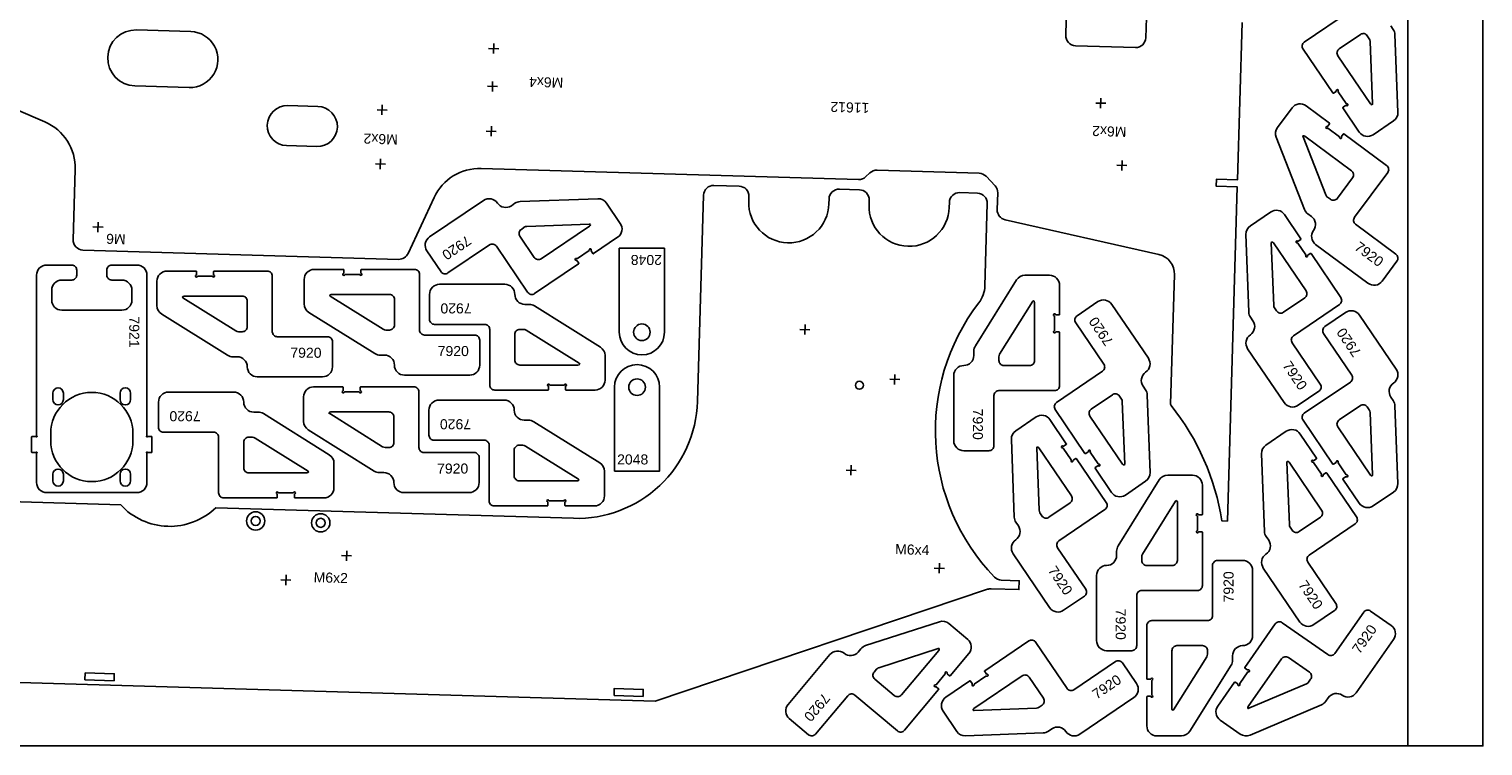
# Model space of a CAD drawing. Header units: millimetres. Extents: x 0 to 3000, y 0 to 1500.
# Tile 2 of 3: x 1550 to 3000, y 0 to 715. Entities that reach past the tile are written whole.
import ezdxf

# ---------------------------------------------------------------- set-up
doc = ezdxf.new("R2010")
doc.units = ezdxf.units.MM
doc.header["$MEASUREMENT"] = 0
for name, color, linetype, true_color in [('CuttingLine', 18, 'Continuous', 0x000000), ('Gravír', 1, 'Continuous', 0xff0000), ('Offcut', 18, 'Continuous', 0x000000), ('Sheet', 18, 'Continuous', 0x000000)]:
    doc.layers.add(name, color=color, linetype=linetype, true_color=true_color)
doc.styles.add('Arial', font='txt', dxfattribs={"height": 0.2})

msp = doc.modelspace()

# ---------------------------------------------------------------- linework, layer by layer
at = {"color": 7, "true_color": 0xffffff}
for points in [[(2664.8, 736.3), (2663.9, 706.3, -0.414214), (2653.6, 696.6), (2593.7, 698.4, -0.414214), (2584, 708.7), (2584.9, 738.7)], [(2867.9, 733.1), (2821.9, 702, 0.414214), (2820.6, 695), (2850.3, 651.2, 0.414214), (2851, 651), (2853.6, 652.8, 0.317837), (2853.8, 653.3, -1.585786), (2855.6, 653, 0.317837), (2855.6, 652.4), (2863.5, 640.7, 0.317837), (2864.1, 640.5, -1.585786), (2863.7, 638.7, 0.317837), (2863.1, 638.7), (2860.6, 637, 0.414214), (2860.4, 636.3), (2876.7, 612.3, 0.414214), (2890.6, 609.6), (2910.9, 623.3, 0.258618), (2915.2, 632), (2912.3, 709.4, 0.140541), (2910.6, 714.6), (2908.2, 718.2, -0.414214)], [(1484.5, 657.3), (1566.1, 622.4, -0.308197), (1596.4, 574.9), (1594.3, 504.9, 0.414214), (1604, 494.6), (1918.9, 485.3, 0.2997), (1928.2, 491.1), (1954.3, 547, -0.2997), (2001.1, 575.9), (2377.4, 564.8, 0.198912), (2384.5, 567.5), (2388.8, 571.5, -0.198912), (2396, 574.2), (2497.6, 571.2, -0.198912), (2504.6, 568.1), (2513.5, 558.7, -0.198912), (2516.2, 551.5), (2515.7, 534.9, 0.359037), (2523.5, 524.8), (2676.9, 490.2, -0.359037), (2692.5, 470.1), (2688.6, 340.9, 0.177176), (2689.1, 339.6, -0.128909), (2739.8, 224.5), (2745.2, 224.3), (2755.1, 557.6), (2734.1, 558.2), (2734.3, 565.2), (2755.3, 564.6), (2759.9, 721.5)], [(1506.7, 64.3), (2174.5, 44.5), (2506.1, 156.2, -0.088784), (2509.6, 156.7), (2537.4, 155.9), (2537.7, 164.8), (2519.8, 165.4, -0.195996), (2512.9, 168.4, -0.370573), (2497.2, 441.7, 0.156999), (2503.4, 459), (2505.8, 541, 0.414214), (2496.1, 551.2), (2478.3, 551.8, 0.414214), (2468, 542.1), (2467.8, 537.1, -1), (2387.9, 539.4), (2388, 544.4, 0.414214), (2378.3, 554.7), (2358.3, 555.3, 0.414214), (2348, 545.6), (2347.9, 540.6, -1), (2267.9, 543), (2268.1, 548, 0.414214), (2258.4, 558.3), (2233.2, 559, 0.414214), (2222.9, 549.3), (2216.8, 343.4, -0.414214), (2093.3, 227), (1736.6, 237.6, -0.421053), (1641.7, 240.4), (1441.3, 246.3, -0.094015)]]:
    msp.add_lwpolyline(points, format="xyb", dxfattribs=at)
for points in [[(1711.5, 712.5, -1), (1709.9, 656.6), (1655.9, 658.2, -1), (1657.5, 714.1)], [(2889.7, 639.5, -0.270547), (2887.9, 640.4), (2855.3, 688.4, -0.414214), (2856.7, 695.3), (2877.8, 709.6, -0.414214), (2884.7, 708.3), (2886.7, 705.3, -0.140541), (2887.6, 702.7), (2889.9, 640.5, -0.125244)], [(1838.3, 637.8, -1), (1837.2, 597.8), (1807.2, 598.7, -1), (1808.4, 638.6)], [(2795.1, 616.7, 0.258618), (2793.9, 607.1), (2822.2, 535, 0.140541), (2825.5, 530.6), (2829, 528.1, -0.414214), (2831.1, 514.1, 0.414214), (2833.2, 500.1), (2885.4, 461.4, 0.414214), (2899.4, 463.5), (2914.3, 483.5, 0.414214), (2913.2, 490.5), (2873.1, 520.3, -0.414214), (2872, 527.3), (2905.1, 571.9, 0.414214), (2904, 578.9), (2861.4, 610.4, 0.414214), (2860.7, 610.3), (2858.9, 607.9, 0.317837), (2858.9, 607.3, -1.585786), (2857.1, 607, 0.317837), (2856.9, 607.6), (2845.5, 616, 0.317837), (2845, 616, -1.585786), (2844.7, 617.8, 0.317837), (2845.2, 618), (2847.1, 620.5, 0.414214), (2847, 621.2), (2823.7, 638.4, 0.414214), (2809.7, 636.4)], [(2820.4, 608.4, -0.270547), (2822.5, 608.2), (2869, 573.7, -0.414214), (2870.1, 566.7), (2854.9, 546.2, -0.414214), (2847.9, 545.2), (2845, 547.3, -0.140541), (2843.4, 549.5), (2820.6, 607.5, -0.125244)], [(2126.1, 541.4, 0.258618), (2117.5, 545.8), (2040.1, 542.9, 0.140541), (2034.8, 541.2), (2031.3, 538.7, -0.414214), (2017.4, 541.4, 0.414214), (2003.5, 544.1), (1949.7, 507.6, 0.414214), (1947, 493.7), (1961.1, 473, 0.414214), (1968, 471.7), (2009.4, 499.7, -0.414214), (2016.3, 498.4), (2047.5, 452.5, 0.414214), (2054.4, 451.1), (2098.3, 480.9, 0.414214), (2098.4, 481.6), (2096.7, 484.1, 0.317837), (2096.2, 484.3, -1.585786), (2096.5, 486.1, 0.317837), (2097.1, 486.1), (2108.8, 494.1, 0.317837), (2109, 494.6, -1.585786), (2110.8, 494.3, 0.317837), (2110.8, 493.7), (2112.5, 491.1, 0.414214), (2113.2, 491), (2137.2, 507.3, 0.414214), (2139.9, 521.2)], [(2768.1, 518.8, 0.258618), (2763.7, 510.2), (2766.6, 432.8, 0.140541), (2768.3, 427.5), (2770.7, 424, -0.414214), (2768.1, 410.1, 0.414214), (2765.4, 396.2), (2801.9, 342.4, 0.414214), (2815.8, 339.7), (2836.5, 353.8, 0.414214), (2837.8, 360.7), (2809.8, 402.1, -0.414214), (2811.1, 409), (2857, 440.2, 0.414214), (2858.3, 447.1), (2828.6, 491, 0.414214), (2827.9, 491.1), (2825.4, 489.4, 0.317837), (2825.1, 488.8, -1.585786), (2823.4, 489.2, 0.317837), (2823.4, 489.8), (2815.4, 501.5, 0.317837), (2814.9, 501.7, -1.585786), (2815.2, 503.5, 0.317837), (2815.8, 503.5), (2818.4, 505.2, 0.414214), (2818.5, 505.9), (2802.2, 529.9, 0.414214), (2788.3, 532.5)], [(2110, 520.2, -0.270547), (2109.1, 518.4), (2061.1, 485.9, -0.414214), (2054.1, 487.2), (2039.8, 508.3, -0.414214), (2041.2, 515.2), (2044.1, 517.3, -0.140541), (2046.8, 518.1), (2109, 520.4, -0.125244)], [(2183.9, 496.3), (2138.9, 496.3), (2138.9, 412.6, 1), (2183.9, 412.6)], [(2789.3, 502.7, -0.270547), (2791.1, 501.8), (2823.6, 453.8, -0.414214), (2822.3, 446.8), (2801.2, 432.5, -0.414214), (2794.2, 433.9), (2792.2, 436.8, -0.140541), (2791.4, 439.4), (2789, 501.7, -0.125244)], [(1567.9, 479.6, 0.414214), (1557.9, 469.6), (1557.9, 309.5, 0.267949), (1558.1, 309.1, -1.303225), (1557.4, 308.4, 0.267949), (1557, 308.6), (1553.4, 308.6, 0.414214), (1552.9, 308.1), (1552.9, 293.1, 0.414214), (1553.4, 292.6), (1557, 292.6, 0.267949), (1557.4, 292.9, -1.303225), (1558.1, 292.2, 0.267949), (1557.9, 291.8), (1557.9, 262.6, 0.414214), (1567.9, 252.6), (1657.9, 252.6, 0.414214), (1667.9, 262.6), (1667.9, 291.8, 0.267949), (1667.6, 292.2, -1.303225), (1668.3, 292.9, 0.267949), (1668.7, 292.6), (1672.4, 292.6, 0.414214), (1672.9, 293.1), (1672.9, 308.1, 0.414214), (1672.4, 308.6), (1668.7, 308.6, 0.267949), (1668.3, 308.4, -1.732051), (1667.9, 309.1), (1667.9, 469.6, 0.414214), (1657.9, 479.6), (1632.9, 479.6, 0.414214), (1627.9, 474.6), (1627.9, 469.6, 0.414214), (1632.9, 464.6), (1642.9, 464.6, -0.414214), (1652.9, 454.6), (1652.9, 444.6, -0.414214), (1642.9, 434.6), (1582.9, 434.6, -0.414214), (1572.9, 444.6), (1572.9, 454.6, -0.414214), (1582.9, 464.6), (1592.9, 464.6, 0.414214), (1597.9, 469.6), (1597.9, 474.6, 0.414214), (1592.9, 479.6)], [(1677.9, 439.2, 0.258618), (1682.6, 430.7), (1748.3, 389.6, 0.140541), (1753.6, 388.1), (1757.9, 388.1, -0.414214), (1767.9, 378.1, 0.414214), (1777.9, 368.1), (1842.9, 368.1, 0.414214), (1852.9, 378.1), (1852.9, 403.1, 0.414214), (1847.9, 408.1), (1797.9, 408.1, -0.414214), (1792.9, 413.1), (1792.9, 468.6, 0.414214), (1787.9, 473.6), (1734.9, 473.6, 0.414214), (1734.4, 473.1), (1734.4, 470, 0.317837), (1734.7, 469.6, -1.585786), (1733.4, 468.3, 0.317837), (1733, 468.6), (1718.8, 468.6, 0.317837), (1718.3, 468.3, -1.585786), (1717, 469.6, 0.317837), (1717.4, 470), (1717.4, 473.1, 0.414214), (1716.9, 473.6), (1687.9, 473.6, 0.414214), (1677.9, 463.6)], [(1824.7, 440.8, 0.258618), (1829.4, 432.3), (1895.1, 391.3, 0.140541), (1900.4, 389.8), (1904.7, 389.8, -0.414214), (1914.7, 379.8, 0.414214), (1924.7, 369.8), (1989.7, 369.8, 0.414214), (1999.7, 379.8), (1999.7, 404.8, 0.414214), (1994.7, 409.8), (1944.7, 409.8, -0.414214), (1939.7, 414.8), (1939.7, 470.3, 0.414214), (1934.7, 475.3), (1881.7, 475.3, 0.414214), (1881.2, 474.8), (1881.2, 471.7, 0.317837), (1881.6, 471.2, -1.585786), (1880.3, 469.9, 0.317837), (1879.8, 470.3), (1865.6, 470.3, 0.317837), (1865.2, 469.9, -1.585786), (1863.9, 471.2, 0.317837), (1864.2, 471.7), (1864.2, 474.8, 0.414214), (1863.7, 475.3), (1834.7, 475.3, 0.414214), (1824.7, 465.3)], [(2543.4, 469.4, 0.258618), (2534.9, 464.7), (2493.9, 399.1, 0.140541), (2492.4, 393.8), (2492.4, 389.4, -0.414214), (2482.4, 379.4, 0.414214), (2472.4, 369.4), (2472.4, 304.4, 0.414214), (2482.4, 294.4), (2507.4, 294.4, 0.414214), (2512.4, 299.4), (2512.4, 349.4, -0.414214), (2517.4, 354.4), (2572.9, 354.4, 0.414214), (2577.9, 359.4), (2577.9, 412.4, 0.414214), (2577.4, 412.9), (2574.3, 412.9, 0.317837), (2573.8, 412.6, -1.585786), (2572.5, 413.9, 0.317837), (2572.9, 414.3), (2572.9, 428.5, 0.317837), (2572.5, 429, -1.585786), (2573.8, 430.3, 0.317837), (2574.3, 429.9), (2577.4, 429.9, 0.414214), (2577.9, 430.4), (2577.9, 459.4, 0.414214), (2567.9, 469.4)], [(1850, 449.3, -0.270547), (1851.7, 450.3), (1909.7, 450.3, -0.414214), (1914.7, 445.3), (1914.7, 419.8, -0.414214), (1909.7, 414.8), (1906.1, 414.8, -0.140541), (1903.5, 415.5), (1850.7, 448.5, -0.125244)], [(2124.7, 389.4, 0.258618), (2120, 397.8), (2054.3, 438.9, 0.140541), (2049, 440.4), (2044.7, 440.4, -0.414214), (2034.7, 450.4, 0.414214), (2024.7, 460.4), (1959.7, 460.4, 0.414214), (1949.7, 450.4), (1949.7, 425.4, 0.414214), (1954.7, 420.4), (2004.7, 420.4, -0.414214), (2009.7, 415.4), (2009.7, 359.9, 0.414214), (2014.7, 354.9), (2067.7, 354.9, 0.414214), (2068.2, 355.4), (2068.2, 358.5, 0.317837), (2067.9, 359, -1.585786), (2069.2, 360.2, 0.317837), (2069.6, 359.9), (2083.8, 359.9, 0.317837), (2084.3, 360.2, -1.585786), (2085.6, 359, 0.317837), (2085.2, 358.5), (2085.2, 355.4, 0.414214), (2085.7, 354.9), (2114.7, 354.9, 0.414214), (2124.7, 364.9)], [(1703.1, 447.6, -0.270547), (1704.9, 448.6), (1762.9, 448.6, -0.414214), (1767.9, 443.6), (1767.9, 418.1, -0.414214), (1762.9, 413.1), (1759.3, 413.1, -0.140541), (1756.6, 413.9), (1703.8, 446.9, -0.125244)], [(2551.8, 444.2, -0.270547), (2552.9, 442.4), (2552.9, 384.4, -0.414214), (2547.9, 379.4), (2522.4, 379.4, -0.414214), (2517.4, 384.4), (2517.4, 388, -0.140541), (2518.1, 390.7), (2551.1, 443.5, -0.125244)], [(2663.7, 264, 0.258618), (2668.1, 272.6), (2665.2, 350, 0.140541), (2663.5, 355.3), (2661.1, 358.8, -0.414214), (2663.7, 372.7, 0.414214), (2666.4, 386.6), (2629.9, 440.4, 0.414214), (2616, 443.1), (2595.3, 429, 0.414214), (2594, 422.1), (2622.1, 380.7, -0.414214), (2620.7, 373.8), (2574.8, 342.6, 0.414214), (2573.5, 335.7), (2603.2, 291.8, 0.414214), (2603.9, 291.7), (2606.5, 293.4, 0.317837), (2606.7, 293.9, -1.585786), (2608.4, 293.6, 0.317837), (2608.4, 293), (2616.4, 281.3, 0.317837), (2616.9, 281.1, -1.585786), (2616.6, 279.3, 0.317837), (2616, 279.3), (2613.4, 277.6, 0.414214), (2613.3, 276.9), (2629.6, 252.9, 0.414214), (2643.5, 250.2)], [(2910.9, 253.2, 0.258618), (2915.2, 261.8), (2912.3, 339.2, 0.140541), (2910.6, 344.4), (2908.2, 348, -0.414214), (2910.9, 361.9, 0.414214), (2913.5, 375.8), (2877, 429.6, 0.414214), (2863.1, 432.3), (2842.5, 418.2, 0.414214), (2841.1, 411.3), (2869.2, 369.9, -0.414214), (2867.9, 362.9), (2821.9, 331.8, 0.414214), (2820.6, 324.9), (2850.3, 281, 0.414214), (2851, 280.9), (2853.6, 282.6, 0.317837), (2853.8, 283.1, -1.585786), (2855.6, 282.8, 0.317837), (2855.6, 282.2), (2863.5, 270.5, 0.317837), (2864.1, 270.3, -1.585786), (2863.7, 268.5, 0.317837), (2863.1, 268.5), (2860.6, 266.8, 0.414214), (2860.4, 266.1), (2876.7, 242.1, 0.414214), (2890.6, 239.4)], [(2099.5, 380.9, -0.270547), (2097.7, 379.9), (2039.7, 379.9, -0.414214), (2034.7, 384.9), (2034.7, 410.4, -0.414214), (2039.7, 415.4), (2043.3, 415.4, -0.140541), (2046, 414.6), (2098.8, 381.6, -0.125244)], [(2134.1, 274.1), (2179.1, 274.1), (2179.1, 357.8, 1), (2134.1, 357.8)], [(1571.9, 311.6, -1), (1653.9, 311.6), (1653.9, 304.6, -1), (1571.9, 304.6)], [(1574.1, 351.9, -1), (1584.6, 351.9), (1584.6, 345.4, -1), (1574.1, 345.4)], [(1641.1, 351.9, -1), (1651.6, 351.9), (1651.6, 345.4, -1), (1641.1, 345.4)], [(1854.4, 281.8, 0.258618), (1849.7, 290.3), (1784, 331.4, 0.140541), (1778.7, 332.9), (1774.4, 332.9, -0.414214), (1764.4, 342.9, 0.414214), (1754.4, 352.9), (1689.4, 352.9, 0.414214), (1679.4, 342.9), (1679.4, 317.9, 0.414214), (1684.4, 312.9), (1734.4, 312.9, -0.414214), (1739.4, 307.9), (1739.4, 252.4, 0.414214), (1744.4, 247.4), (1797.4, 247.4, 0.414214), (1797.9, 247.9), (1797.9, 251, 0.317837), (1797.6, 251.4, -1.585786), (1798.9, 252.7, 0.317837), (1799.3, 252.4), (1813.5, 252.4, 0.317837), (1814, 252.7, -1.585786), (1815.3, 251.4, 0.317837), (1814.9, 251), (1814.9, 247.9, 0.414214), (1815.4, 247.4), (1844.4, 247.4, 0.414214), (1854.4, 257.4)], [(1824.1, 323.7, 0.258618), (1828.8, 315.2), (1894.5, 274.1, 0.140541), (1899.8, 272.6), (1904.1, 272.6, -0.414214), (1914.1, 262.6, 0.414214), (1924.1, 252.6), (1989.1, 252.6, 0.414214), (1999.1, 262.6), (1999.1, 287.6, 0.414214), (1994.1, 292.6), (1944.1, 292.6, -0.414214), (1939.1, 297.6), (1939.1, 353.1, 0.414214), (1934.1, 358.1), (1881.1, 358.1, 0.414214), (1880.6, 357.6), (1880.6, 354.5, 0.317837), (1881, 354.1, -1.585786), (1879.7, 352.8, 0.317837), (1879.2, 353.1), (1865, 353.1, 0.317837), (1864.6, 352.8, -1.585786), (1863.3, 354.1, 0.317837), (1863.6, 354.5), (1863.6, 357.6, 0.414214), (1863.1, 358.1), (1834.1, 358.1, 0.414214), (1824.1, 348.1)], [(2642.6, 280.1, -0.270547), (2640.7, 281), (2608.2, 329, -0.414214), (2609.5, 336), (2630.6, 350.3, -0.414214), (2637.6, 348.9), (2639.6, 346, -0.140541), (2640.4, 343.4), (2642.8, 281.1, -0.125244)], [(2124.1, 273.9, 0.258618), (2119.4, 282.3), (2053.7, 323.4, 0.140541), (2048.4, 324.9), (2044.1, 324.9, -0.414214), (2034.1, 334.9, 0.414214), (2024.1, 344.9), (1959.1, 344.9, 0.414214), (1949.1, 334.9), (1949.1, 309.9, 0.414214), (1954.1, 304.9), (2004.1, 304.9, -0.414214), (2009.1, 299.9), (2009.1, 244.4, 0.414214), (2014.1, 239.4), (2067.1, 239.4, 0.414214), (2067.6, 239.9), (2067.6, 243, 0.317837), (2067.3, 243.5, -1.585786), (2068.6, 244.7, 0.317837), (2069, 244.4), (2083.2, 244.4, 0.317837), (2083.7, 244.7, -1.585786), (2085, 243.5, 0.317837), (2084.6, 243), (2084.6, 239.9, 0.414214), (2085.1, 239.4), (2114.1, 239.4, 0.414214), (2124.1, 249.4)], [(2889.7, 269.3, -0.270547), (2887.9, 270.2), (2855.3, 318.2, -0.414214), (2856.7, 325.1), (2877.8, 339.5, -0.414214), (2884.7, 338.1), (2886.7, 335.2, -0.140541), (2887.6, 332.5), (2889.9, 270.3, -0.125244)], [(1849.4, 332.1, -0.270547), (1851.1, 333.1), (1909.1, 333.1, -0.414214), (1914.1, 328.1), (1914.1, 302.6, -0.414214), (1909.1, 297.6), (1905.5, 297.6, -0.140541), (1902.9, 298.4), (1850.1, 331.4, -0.125244)], [(2534.2, 314.4, 0.258618), (2529.8, 305.7), (2532.7, 228.3, 0.140541), (2534.4, 223.1), (2536.8, 219.5, -0.414214), (2534.2, 205.6, 0.414214), (2531.5, 191.7), (2568, 137.9, 0.414214), (2581.9, 135.3), (2602.6, 149.3, 0.414214), (2603.9, 156.3), (2575.9, 197.6, -0.414214), (2577.2, 204.6), (2623.1, 235.7, 0.414214), (2624.4, 242.7), (2594.7, 286.5, 0.414214), (2594, 286.7), (2591.5, 284.9, 0.317837), (2591.2, 284.4, -1.585786), (2589.5, 284.7, 0.317837), (2589.5, 285.3), (2581.5, 297.1, 0.317837), (2581, 297.3, -1.585786), (2581.3, 299, 0.317837), (2581.9, 299), (2584.5, 300.7, 0.414214), (2584.6, 301.4), (2568.3, 325.4, 0.414214), (2554.4, 328.1)], [(1829.2, 273.4, -0.270547), (1827.4, 272.4), (1769.4, 272.4, -0.414214), (1764.4, 277.4), (1764.4, 302.9, -0.414214), (1769.4, 307.9), (1773, 307.9, -0.140541), (1775.7, 307.1), (1828.5, 274.1, -0.125244)], [(2783.7, 300.1, 0.258618), (2779.3, 291.4), (2782.2, 214, 0.140541), (2783.9, 208.8), (2786.4, 205.2, -0.414214), (2783.7, 191.3, 0.414214), (2781, 177.4), (2817.5, 123.6, 0.414214), (2831.4, 121), (2852.1, 135, 0.414214), (2853.4, 141.9), (2825.4, 183.3, -0.414214), (2826.7, 190.3), (2872.6, 221.4, 0.414214), (2874, 228.4), (2844.2, 272.2, 0.414214), (2843.5, 272.4), (2841, 270.6, 0.317837), (2840.8, 270.1, -1.585786), (2839, 270.4, 0.317837), (2839, 271), (2831, 282.7, 0.317837), (2830.5, 282.9, -1.585786), (2830.8, 284.7, 0.317837), (2831.4, 284.7), (2834, 286.4, 0.414214), (2834.1, 287.1), (2817.8, 311.1, 0.414214), (2803.9, 313.8)], [(2098.9, 265.4, -0.270547), (2097.1, 264.4), (2039.1, 264.4, -0.414214), (2034.1, 269.4), (2034.1, 294.9, -0.414214), (2039.1, 299.9), (2042.7, 299.9, -0.140541), (2045.4, 299.1), (2098.2, 266.1, -0.125244)], [(2555.4, 298.2, -0.270547), (2557.2, 297.3), (2589.7, 249.3, -0.414214), (2588.4, 242.4), (2567.3, 228.1, -0.414214), (2560.3, 229.4), (2558.3, 232.4, -0.140541), (2557.5, 235), (2555.1, 297.2, -0.125244)], [(1574.1, 270.9, -1), (1584.6, 270.9), (1584.6, 264.4, -1), (1574.1, 264.4)], [(1641.1, 270.9, -1), (1651.6, 270.9), (1651.6, 264.4, -1), (1641.1, 264.4)], [(2804.9, 283.9, -0.270547), (2806.7, 283), (2839.2, 235, -0.414214), (2837.9, 228.1), (2816.8, 213.8, -0.414214), (2809.8, 215.1), (2807.8, 218.1, -0.140541), (2807, 220.7), (2804.6, 282.9, -0.125244)], [(2685.8, 270, 0.258618), (2677.3, 265.3), (2636.3, 199.6, 0.140541), (2634.8, 194.3), (2634.8, 190, -0.414214), (2624.8, 180, 0.414214), (2614.8, 170), (2614.8, 105, 0.414214), (2624.8, 95), (2649.8, 95, 0.414214), (2654.8, 100), (2654.8, 150, -0.414214), (2659.8, 155), (2715.3, 155, 0.414214), (2720.3, 160), (2720.3, 213, 0.414214), (2719.8, 213.5), (2716.7, 213.5, 0.317837), (2716.2, 213.2, -1.585786), (2714.9, 214.4, 0.317837), (2715.3, 214.9), (2715.3, 229.1, 0.317837), (2714.9, 229.5, -1.585786), (2716.2, 230.8, 0.317837), (2716.7, 230.5), (2719.8, 230.5, 0.414214), (2720.3, 231), (2720.3, 260, 0.414214), (2710.3, 270)], [(2694.3, 244.7, -0.270547), (2695.3, 243), (2695.3, 185, -0.414214), (2690.3, 180), (2664.8, 180, -0.414214), (2659.8, 185), (2659.8, 188.6, -0.140541), (2660.5, 191.2), (2693.6, 244, -0.125244)], [(2699.3, 10, 0.258618), (2707.8, 14.7), (2748.9, 80.4, 0.140541), (2750.4, 85.7), (2750.4, 90, -0.414214), (2760.4, 100, 0.414214), (2770.4, 110), (2770.4, 175, 0.414214), (2760.4, 185), (2735.4, 185, 0.414214), (2730.4, 180), (2730.4, 130, -0.414214), (2725.4, 125), (2669.9, 125, 0.414214), (2664.9, 120), (2664.9, 67, 0.414214), (2665.4, 66.5), (2668.5, 66.5, 0.317837), (2668.9, 66.8, -1.585786), (2670.2, 65.6, 0.317837), (2669.9, 65.1), (2669.9, 50.9, 0.317837), (2670.2, 50.4, -1.585786), (2668.9, 49.2, 0.317837), (2668.5, 49.5), (2665.4, 49.5, 0.414214), (2664.9, 49), (2664.9, 20, 0.414214), (2674.9, 10)], [(2758.1, 11.8, 0.258618), (2767.8, 10.8), (2839.1, 41.1, 0.140541), (2843.3, 44.5), (2845.8, 48.1, -0.414214), (2859.7, 50.5, 0.414214), (2873.7, 53), (2911, 106.2, 0.414214), (2908.5, 120.2), (2888, 134.5, 0.414214), (2881.1, 133.3), (2852.4, 92.3, -0.414214), (2845.4, 91.1), (2799.9, 122.9, 0.414214), (2793, 121.7), (2762.6, 78.3, 0.414214), (2762.7, 77.6), (2765.2, 75.8, 0.317837), (2765.8, 75.8, -1.585786), (2766.1, 74, 0.317837), (2765.6, 73.8), (2757.5, 62.2, 0.317837), (2757.5, 61.6, -1.585786), (2755.7, 61.3, 0.317837), (2755.5, 61.9), (2753, 63.6, 0.414214), (2752.3, 63.5), (2735.6, 39.8, 0.414214), (2738.1, 25.8)], [(2467.6, 122.1, 0.258618), (2458.1, 123.9), (2384.4, 100, 0.140541), (2379.8, 96.9), (2377, 93.6, -0.414214), (2363, 92.4, 0.414214), (2348.9, 91.1), (2307.1, 41.3, 0.414214), (2308.3, 27.2), (2327.5, 11.2, 0.414214), (2334.5, 11.8), (2366.7, 50.1, -0.414214), (2373.7, 50.7), (2416.2, 15, 0.414214), (2423.3, 15.7), (2457.3, 56.3, 0.414214), (2457.3, 57), (2454.9, 58.9, 0.317837), (2454.3, 59, -1.585786), (2454.2, 60.8, 0.317837), (2454.7, 60.9), (2463.8, 71.8, 0.317837), (2463.9, 72.4, -1.585786), (2465.7, 72.5, 0.317837), (2465.8, 72), (2468.2, 70, 0.414214), (2468.9, 70), (2487.5, 92.3, 0.414214), (2486.3, 106.3)], [(2475.5, 14.4, 0.258618), (2484.1, 10), (2561.5, 12.9, 0.140541), (2566.8, 14.6), (2570.3, 17.1, -0.414214), (2584.2, 14.4, 0.414214), (2598.1, 11.7), (2651.9, 48.2, 0.414214), (2654.6, 62.1), (2640.5, 82.8, 0.414214), (2633.6, 84.1), (2592.2, 56.1, -0.414214), (2585.3, 57.4), (2554.1, 103.3, 0.414214), (2547.2, 104.7), (2503.3, 74.9, 0.414214), (2503.2, 74.2), (2504.9, 71.7, 0.317837), (2505.4, 71.5, -1.585786), (2505.1, 69.7, 0.317837), (2504.5, 69.7), (2492.8, 61.7, 0.317837), (2492.6, 61.2, -1.585786), (2490.8, 61.5, 0.317837), (2490.8, 62.1), (2489.1, 64.7, 0.414214), (2488.4, 64.8), (2464.4, 48.5, 0.414214), (2461.7, 34.6)], [(2457.8, 97.3, -0.270547), (2457.5, 95.3), (2420.2, 50.9, -0.414214), (2413.1, 50.3), (2393.6, 66.6, -0.414214), (2393, 73.7), (2395.3, 76.4, -0.140541), (2397.6, 78), (2456.8, 97.2, -0.125244)], [(2690.9, 35.3, -0.270547), (2689.9, 37), (2689.9, 95, -0.414214), (2694.9, 100), (2720.4, 100, -0.414214), (2725.4, 95), (2725.4, 91.4, -0.140541), (2724.6, 88.8), (2691.6, 35.9, -0.125244)], [(2765.7, 37.3, -0.270547), (2765.9, 39.4), (2799.1, 86.9, -0.414214), (2806.1, 88.1), (2827, 73.5, -0.414214), (2828.2, 66.5), (2826.1, 63.6, -0.140541), (2824, 61.8), (2766.7, 37.5, -0.125244)], [(2491.6, 35.6, -0.270547), (2492.5, 37.4), (2540.5, 69.9, -0.414214), (2547.5, 68.6), (2561.8, 47.5, -0.414214), (2560.4, 40.6), (2557.5, 38.5, -0.140541), (2554.9, 37.7), (2492.6, 35.4, -0.125244)]]:
    msp.add_lwpolyline(points, format="xyb", close=True, dxfattribs=at)
for points in [[(1606.1, 65.9), (1606.3, 72.9), (1635.3, 72), (1635.1, 65)], [(2133.6, 50.3), (2133.8, 57.3), (2162.8, 56.4), (2162.6, 49.4)]]:
    msp.add_lwpolyline(points, close=True, dxfattribs=at)
for centre, radius in [((2161.4, 412.6), 8.25), ((2156.6, 357.8), 8.25), ((2378.3, 359.7), 4), ((1776.3, 224.4), 4.5), ((1841.2, 222.5), 4.5)]:
    msp.add_circle(centre, radius, dxfattribs=at)
at = {"layer": 'CuttingLine', "color": 18, "true_color": 0x000000}
msp.add_lwpolyline([(2925.2, 0), (2925.2, 1500)], dxfattribs=at)
at = {"layer": 'Gravír', "color": 1, "true_color": 0xff0000}
for points in [[(2013.8, 700.6), (2013.5, 690.6)], [(2008.6, 695.7), (2018.6, 695.4)], [(2007.5, 658), (2017.5, 657.7)], [(2012.6, 662.8), (2012.3, 652.8)], [(1902.4, 639.4), (1902.1, 629.4)], [(2614, 641.2), (2624, 640.9)], [(2619.1, 646), (2618.8, 636.1)], [(1897.3, 634.5), (1907.3, 634.2)], [(2006.2, 613.2), (2016.2, 612.9)], [(2011.3, 618.1), (2011, 608.1)], [(1895.7, 580.5), (1905.7, 580.2)], [(1900.8, 585.4), (1900.5, 575.4)], [(2640.2, 584), (2639.9, 574)], [(2635, 579.2), (2645, 578.9)], [(1619.2, 522.5), (1618.9, 512.5)], [(1614.1, 517.7), (1624.1, 517.4)], [(2328.9, 415.1), (2318.9, 415.4)], [(2323.8, 410.3), (2324.1, 420.3)], [(2418.5, 365.5), (2408.5, 365.8)], [(2413.3, 360.6), (2413.6, 370.6)], [(2369.9, 269.9), (2370.2, 279.9)], [(2375, 274.7), (2365, 275)], [(1872, 189.6), (1862, 189.9)], [(1866.8, 184.7), (1867.1, 194.7)], [(2463, 177.1), (2453, 177.4)], [(2457.9, 172.2), (2458.2, 182.2)], [(1811.5, 165.3), (1801.5, 165.6)], [(1806.4, 160.5), (1806.7, 170.5)]]:
    msp.add_lwpolyline(points, dxfattribs=at)
for centre in [(1776.3, 224.4), (1841.2, 222.5)]:
    msp.add_circle(centre, 9.12, dxfattribs=at)
at = {"layer": 'Offcut', "color": 18, "true_color": 0x000000}
msp.add_lwpolyline([(2925.2, 0), (3000, 0), (3000, 1500), (2925.2, 1500)], close=True, dxfattribs=at)
at = {"layer": 'Sheet', "color": 18, "true_color": 0x000000}
msp.add_lwpolyline([(0, 0), (3000, 0), (3000, 1500), (0, 1500)], close=True, dxfattribs=at)

# ---------------------------------------------------------------- texts
at = {"layer": 'Gravír', "color": 1, "true_color": 0xff0000, "char_height": 10, "attachment_point": 7, "style": 'Arial'}
for s, insert, rotation in [('M6x4', (2083.2, 666.5), 178.3038), ('11612', (2388.4, 641.4), 178.3038), ('M6x2', (2644.7, 617.5), 178.3038), ('M6x2', (1918.2, 609.9), 178.3038), ('M6', (1646.8, 510.4), 178.3038), ('7920', (1986.7, 509.8), 214.1455), ('7920', (2871, 495.6), 323.4549), ('2048', (2181.4, 489.8), 180), ('7920', (1991.6, 441.5), 180), ('7921', (1650.1, 428.4), 270), ('7920', (2632.2, 403.4), 124.1456), ('7920', (2879.3, 392.5), 124.1456), ('7920', (2799.6, 379.4), 304.1456), ('7920', (2491.3, 336.4), 270), ('7920', (1721.4, 334), 180), ('7920', (1991.1, 326), 180), ('M6x4', (2413.8, 191.2), 358.3038), ('M6x2', (1834, 163.2), 358.3038), ('7920', (2565.7, 175), 304.1456), ('7920', (2751.5, 143.1), 90), ('7920', (2815.3, 160.7), 304.1456), ('7920', (2633.7, 136.9), 270), ('7920', (2877.1, 90.9), 55), ('7920', (2614.9, 46), 34.1456), ('7920', (2342.1, 53.6), 230)]:
    msp.add_mtext(s, dxfattribs=dict(at, insert=insert, rotation=rotation))
for s, insert in [('7920', (1810.9, 387)), ('7920', (1957.8, 388.7)), ('2048', (2136.7, 280.6)), ('7920', (1957.2, 271.5))]:
    msp.add_mtext(s, dxfattribs=dict(at, insert=insert))

doc.saveas('drawing.dxf')
